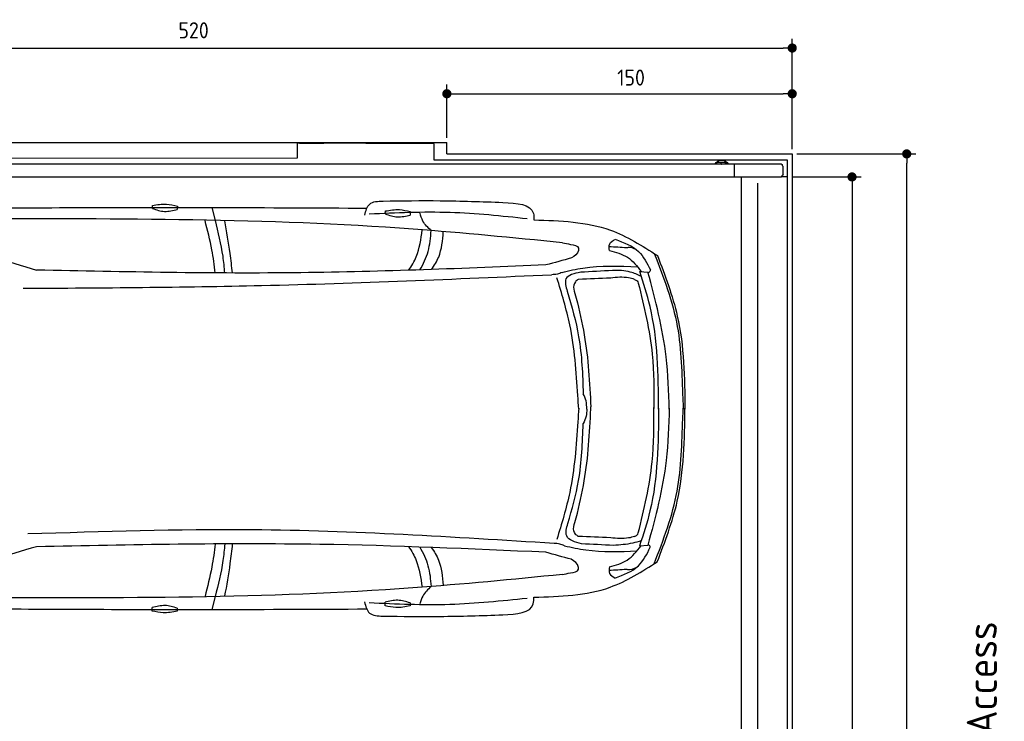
# Model space of a CAD drawing. Header units: millimetres. Extents: x 705 to 7297, y -72 to 6020.
# Tile 4 of 4: x 2918 to 7194, y 2974 to 6020. Entities that reach past the tile are written whole.
import ezdxf

# ---------------------------------------------------------------- set-up
doc = ezdxf.new("R2010")
doc.units = ezdxf.units.MM
doc.layers.get('0').update_dxf_attribs({"lineweight": 25})
doc.layers.add('4', color=3, linetype='Continuous', lineweight=25)
doc.layers.add('Car', color=10, linetype='Continuous', lineweight=25)
doc.styles.get("Standard").update_dxf_attribs({"font": 'ISOCP.SHX'})
doc.dimstyles.new('GEN-ISO$0', dxfattribs={"dimscale": 20, "dimtxt": 3.5, "dimasz": 2, "dimexe": 2, "dimexo": 1, "dimgap": 1.5, "dimtad": 1, "dimdec": 1, "dimlfac": 0.1, "dimdsep": 46, "dimtxsty": 'Standard', "dimblk": 'PUNKT', "dimcen": 2, "dimclrd": 256, "dimclre": 256, "dimclrt": 2, "dimadec": 0, "dimazin": 0, "dimtp": 0.1, "dimtm": 0.1, "dimtfac": 0.71, "dimtdec": 1, "dimtmove": 2, "dimatfit": 3, "dimldrblk": 'PUNKT', "dimfxl": 1, "dimtolj": 1, "dimarcsym": 0})

# ---------------------------------------------------------------- blocks, each defined once
blk = doc.blocks.new('PUNKT')
at = {"layer": '4', "color": 0, "linetype": 'ByBlock'}
blk.add_line((-0.5, 0), (-1, 0), dxfattribs=at)
at = {"layer": '4', "color": 0, "linetype": 'ByBlock', "const_width": 0.5}
blk.add_lwpolyline([(-0.25, 0, 1), (0.25, 0, 1)], format="xyb", close=True, dxfattribs=at)
blk = doc.blocks.new('*D5')
at = {"layer": '4', "lineweight": -2, "transparency": 16777216}
for p, q in [((1072.8, 5457.3), (1072.8, 5936.9)), ((6272.8, 5457.3), (6272.8, 5936.9)), ((1112.8, 5896.9), (6232.8, 5896.9))]:
    blk.add_line(p, q, dxfattribs=at)
at = {"layer": 'DEFPOINTS', "color": 0, "transparency": 16777216}
for p in [(6272.8, 5896.9), (1072.8, 5437.3), (6272.8, 5437.3)]:
    blk.add_point(p, dxfattribs=at)
at = {"layer": '4', "lineweight": -2, "transparency": 16777216, "xscale": 40, "yscale": 40, "zscale": 40, "rotation": 180}
blk.add_blockref('PUNKT', (1072.8, 5896.9), dxfattribs=at)
at = {"layer": '4', "lineweight": -2, "transparency": 16777216, "xscale": 40, "yscale": 40, "zscale": 40}
blk.add_blockref('PUNKT', (6272.8, 5896.9), dxfattribs=at)
at = {"layer": '4', "color": 2, "transparency": 16777216, "insert": (3672.8, 5973.9), "char_height": 70, "attachment_point": 5}
blk.add_mtext('\\A1;520', dxfattribs=at)
blk = doc.blocks.new('*D7')
at = {"layer": '4', "lineweight": -2, "transparency": 16777216}
for p, q in [((4772.8, 5507.3), (4772.8, 5738.4)), ((6272.8, 5457.3), (6272.8, 5738.4)), ((4812.8, 5698.4), (6232.8, 5698.4))]:
    blk.add_line(p, q, dxfattribs=at)
at = {"layer": 'DEFPOINTS', "color": 0, "transparency": 16777216}
for p in [(6272.8, 5698.4), (4772.8, 5487.3), (6272.8, 5437.3)]:
    blk.add_point(p, dxfattribs=at)
at = {"layer": '4', "lineweight": -2, "transparency": 16777216, "xscale": 40, "yscale": 40, "zscale": 40, "rotation": 180}
blk.add_blockref('PUNKT', (4772.8, 5698.4), dxfattribs=at)
at = {"layer": '4', "lineweight": -2, "transparency": 16777216, "xscale": 40, "yscale": 40, "zscale": 40}
blk.add_blockref('PUNKT', (6272.8, 5698.4), dxfattribs=at)
at = {"layer": '4', "color": 2, "transparency": 16777216, "insert": (5572.8, 5768.6), "char_height": 70, "attachment_point": 5}
blk.add_mtext('\\A1;150', dxfattribs=at)
blk = doc.blocks.new('*D8')
at = {"layer": '4', "lineweight": -2, "transparency": 16777216}
for p, q in [((6271.5, 5337.3), (6572.5, 5337.3)), ((6532.5, 5297.3), (6532.5, 177.3)), ((6271.5, 137.3), (6572.5, 137.3))]:
    blk.add_line(p, q, dxfattribs=at)
at = {"layer": 'DEFPOINTS', "color": 0, "transparency": 16777216}
for p in [(6251.5, 5337.3), (6251.5, 137.3), (6532.5, 137.3)]:
    blk.add_point(p, dxfattribs=at)
at = {"layer": '4', "lineweight": -2, "transparency": 16777216, "xscale": 40, "yscale": 40, "zscale": 40}
for p, rotation in [((6532.5, 5337.3), 90), ((6532.5, 137.3), 270)]:
    blk.add_blockref('PUNKT', p, dxfattribs=dict(at, rotation=rotation))
at = {"layer": '4', "color": 2, "transparency": 16777216, "insert": (6467.5, 2737.3), "char_height": 70, "attachment_point": 5, "rotation": 90}
blk.add_mtext('\\A1;520', dxfattribs=at)
blk = doc.blocks.new('*D9')
at = {"layer": '4', "lineweight": -2, "transparency": 16777216}
for p, q in [((6292.8, 5437.3), (6810, 5437.3)), ((6770, 77.3), (6770, 5397.3)), ((6292.8, 37.3), (6810, 37.3))]:
    blk.add_line(p, q, dxfattribs=at)
at = {"layer": 'DEFPOINTS', "color": 0, "transparency": 16777216}
for p in [(6272.8, 5437.3), (6770, 5437.3), (6272.8, 37.3)]:
    blk.add_point(p, dxfattribs=at)
at = {"layer": '4', "lineweight": -2, "transparency": 16777216, "xscale": 40, "yscale": 40, "zscale": 40}
for p, rotation in [((6770, 5437.3), 90), ((6770, 37.3), 270)]:
    blk.add_blockref('PUNKT', p, dxfattribs=dict(at, rotation=rotation))
at = {"layer": '4', "color": 2, "transparency": 16777216, "insert": (6705, 2737.3), "char_height": 70, "attachment_point": 5, "rotation": 90}
blk.add_mtext('\\A1;540', dxfattribs=at)

msp = doc.modelspace()

# ---------------------------------------------------------------- linework, layer by layer
for p, q in [((1372.77, 5487.27), (4772.77, 5487.27)), ((4717.77, 5481.27), (4122.71, 5484.21)), ((4122.71, 5484.21), (4122.71, 5418.71)), ((4132.71, 5484.21), (4239.16, 5484.21)), ((4717.77, 5410.77), (4717.77, 5481.27)), ((4772.77, 5438.02), (4772.77, 5487.27)), ((4772.77, 5437.27), (6272.78, 5437.27)), ((6272.78, 5437.27), (6272.78, 2737.27)), ((4551.18, 5392.27), (1171.72, 5392.27)), ((4122.71, 5418.71), (1832.77, 5415.77)), ((4266.54, 5392.27), (4266.25, 5392.27)), ((4266.54, 5392.27), (4266.54, 5392.27)), ((6015.74, 5392.27), (4551.18, 5392.27)), ((6251.55, 5410.77), (4717.77, 5410.77)), ((5943.67, 5392.27), (5943.67, 5395.77)), ((5948.67, 5400.77), (5978.66, 5400.77)), ((5963.64, 5394.63), (5963.43, 5394.63)), ((5966.49, 5410.77), (5965.97, 5410.77)), ((5978.66, 5400.77), (5978.8, 5400.77)), ((5978.8, 5400.77), (5980.57, 5400.77)), ((5980.57, 5400.77), (5980.71, 5400.77)), ((5983.66, 5395.77), (5983.66, 5392.27)), ((5983.8, 5392.27), (5983.8, 5395.77)), ((5985.57, 5395.77), (5985.57, 5392.27)), ((5985.71, 5392.27), (5985.71, 5395.77)), ((6017.56, 5392.27), (6015.73, 5392.27)), ((6015.73, 5392.27), (6015.73, 5392.27)), ((6226.61, 5392.27), (6017.56, 5392.27)), ((6020.89, 5392.27), (6020.89, 5337.27)), ((6251.55, 2737.27), (6251.55, 5410.77)), ((6232.77, 5347.88), (6232.77, 5381.61)), ((1171.72, 5337.27), (6020.52, 5337.27)), ((6020.89, 5337.27), (6020.52, 5337.27)), ((6020.89, 5337.27), (6225.48, 5337.27)), ((6051.69, 5335.27), (6051.69, 2737.27)), ((6122.09, 5310.27), (6122.09, 2737.27)), ((6251.55, 5337.27), (6225.48, 5337.27)), ((6240.01, 5337.27), (6240.9, 5337.27)), ((6240.69, 5337.27), (6240.03, 5337.27))]:
    msp.add_line(p, q)
at = {"extrusion": (0, 0, -1)}
for centre, major_axis, ratio, start_param, end_param in [((5965.97, 5380.77), (0, 30), 0.9998477, 5.1057916, 7.460579), ((5948.67, 5395.77), (0, 5), 0.9998477, 4.712389, 6.2831853), ((5966.49, 5380.77), (0, 30), 0.9998477, 0, 1.1773937), ((5978.66, 5395.77), (0, 5), 0.9998477, 0, 1.5707963), ((5978.8, 5395.77), (0, 5), 0.9998477, 0, 1.5707963), ((5980.57, 5395.77), (0, 5), 0.9998477, 0, 1.5707963), ((5980.71, 5395.77), (0, 5), 0.9998477, 0, 1.5707963), ((6232.77, 5390.27), (0, -5), 0.7193398, 0.5235988, 1.159293), ((6229.17, 5347.88), (0, -5), 0.7193398, 4.712389, 6.1892107), ((6229.17, 5381.61), (0, 5), 0.7193398, 0.5235988, 1.5707963), ((6229.89, 5337.27), (0, 5.66), 0.7193398, 5.0737444, 6.1892107)]:
    msp.add_ellipse(centre, major_axis=major_axis, ratio=ratio, start_param=start_param, end_param=end_param, dxfattribs=at)
for points, weights in [([(5963.43, 5394.63), (5961.25, 5393.37), (5959.34, 5392.27)], [1, 1.05092652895, 1.06832361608]), ([(5967.5, 5392.27), (5965.59, 5393.37), (5963.43, 5394.63)], [1.06832361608, 1.05092652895, 1]), ([(5963.64, 5394.63), (5965.82, 5393.37), (5967.74, 5392.27)], [1, 1.05092652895, 1.06832361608])]:
    msp.add_rational_spline(points, weights, degree=2)
for points, knots in [([(6226.61, 5392.27), (6226.73, 5392.27), (6226.85, 5392.26), (6227.07, 5392.21), (6227.17, 5392.17), (6227.27, 5392.12)], [0, 0, 0, 0, 0.05592576, 0.05592576, 0.11186183, 0.11186183, 0.11186183, 0.11186183]), ([(6227.27, 5392.12), (6227.41, 5392.05), (6227.55, 5391.96), (6227.96, 5391.62), (6228.22, 5391.32), (6228.7, 5390.58), (6228.9, 5390.15), (6229.16, 5389.46), (6229.23, 5389.23), (6229.37, 5388.75), (6229.42, 5388.51), (6229.47, 5388.27)], [0, 0, 0, 0, 0.07658948, 0.07658948, 0.22699607, 0.22699607, 0.37633525, 0.37633525, 0.45078586, 0.45078586, 0.52533064, 0.52533064, 0.52533064, 0.52533064]), ([(6226.08, 5339.27), (6226.04, 5339.02), (6225.99, 5338.76), (6225.8, 5338.08), (6225.66, 5337.66), (6225.48, 5337.27)], [0, 0, 0, 0, 0.07853688, 0.07853688, 0.21396145, 0.21396145, 0.21396145, 0.21396145])]:
    msp.add_open_spline(points, degree=3, knots=knots)
at = {"layer": 'Car'}
for p, q in [((3767.31, 5148.77), (3753.37, 5204.56)), ((5610.35, 4927.36), (5646.07, 4924.17)), ((5609.84, 3735.16), (5645.57, 3738.32)), ((3766.62, 3515.31), (3752.63, 3459.53))]:
    msp.add_line(p, q, dxfattribs=at)
for points in [[(3493.7, 5200.22), (3493.95, 5213.16)], [(3602.48, 5210.53), (3602.19, 5195.55)], [(4505.37, 5176.44), (4505.62, 5189.37)], [(4614.15, 5186.74), (4613.86, 5171.76)], [(3493.24, 3452.7), (3493.24, 3467.68)], [(3601.8, 3465.05), (3601.8, 3452.12)], [(4504.18, 3475.6), (4504.18, 3490.58)], [(4612.74, 3487.96), (4612.74, 3475.02)]]:
    msp.add_lwpolyline(points, dxfattribs=at)
for centre, start, end in [((4698.79, 10890.22), 250.355167, 254.006031), ((4693.22, -2226.93), 105.945352, 109.596216)]:
    msp.add_arc(centre, 6197.21, start, end, dxfattribs=at)
for points in [[(3493.95, 5213.16), (3555.35, 5219.24), (3602.48, 5210.53)], [(4415.93, 5171.25), (4437.84, 5219.48), (4495.69, 5232.71)], [(4495.69, 5232.71), (4743.74, 5234.01), (5016.15, 5226.75)], [(5016.15, 5226.75), (5148.58, 5178.79), (5151.21, 5150.53)], [(3493.7, 5200.22), (3546.59, 5187.85), (3602.19, 5195.55)], [(5122.25, 5155.27), (4786.73, 5182.55), (4435.92, 5175.81)], [(4505.37, 5176.44), (4558.26, 5164.07), (4613.86, 5171.76)], [(4505.62, 5189.37), (4567.02, 5195.45), (4614.15, 5186.74)], [(4704.94, 5104.41), (4668.75, 5145.52), (4656.33, 5180.21)], [(5275.2, 5051.51), (4626.11, 5110.45), (2710.51, 5154.67)], [(5151.21, 5150.53), (5482.8, 5106.29), (5687.3, 4995.9)], [(5275.2, 5051.51), (5310.46, 5044.62), (5344.72, 5027.94), (5345.22, 5024.8)], [(5479.1, 5017.66), (5479.93, 5046.44), (5503.54, 5066.35)], [(5503.54, 5066.62), (5605.23, 5013.07), (5656.71, 4933.28)], [(5553.67, 5029.33), (5477.6, 5034.32)], [(5479.1, 5017.93), (5557.06, 4988.54), (5617.02, 4926.76)], [(5673.88, 5004.43), (5773.58, 4688.62), (5797.53, 4375.29), (5799.69, 4328.63)], [(5313.88, 4985.65), (5203.36, 4955)], [(5687.3, 4995.9), (5773.76, 4733.2), (5806.97, 4328.62)], [(5203.36, 4955), (4138.24, 4921.34), (2991.23, 4932.91)], [(5273.13, 4922.81), (5252.76, 4915.32), (5228.22, 4912.8)], [(5273.13, 4922.81), (5363.9, 4941.9), (5601.18, 4946.61)], [(5353.96, 4923.3), (5290.2, 4894.62), (5295.27, 4840.77)], [(5492.08, 4931.33), (5353.96, 4923.3)], [(5617.48, 4905.27), (5569.53, 4924.45), (5492.08, 4931.33)], [(5692.55, 4328.74), (5655.21, 4775.15), (5610.35, 4927.36)], [(5656.71, 4933.28), (5656.03, 4929.52), (5646.91, 4921.08)], [(5226.97, 4911.51), (3967.91, 4864.51), (2932.9, 4852.35)], [(5342.05, 4388.43), (5306.79, 4694.82), (5250.93, 4899.33)], [(5343.81, 4892.33), (5330.87, 4881.81), (5334.88, 4811.23)], [(5484.3, 4898.32), (5343.81, 4892.33)], [(5587.78, 4892.45), (5562.08, 4899), (5484.3, 4898.32)], [(5587.78, 4892.45), (5599.1, 4885.89), (5604.29, 4876.14)], [(5604.29, 4876.14), (5664.49, 4567.82), (5672.09, 4331.7)], [(5295.27, 4840.77), (5345.21, 4643.68), (5364.96, 4396.04)], [(5334.88, 4811.23), (5369.48, 4651.37), (5398.36, 4338.77)], [(5345.42, 4329.09), (5342.05, 4388.43)], [(5380.34, 4329.35), (5377.52, 4364.76), (5364.96, 4396.04)], [(5334.85, 3857.57), (5369.44, 4017.43), (5398.33, 4330.03)], [(5345.43, 4333.66), (5342, 4274.32)], [(5380.34, 4329.35), (5377.49, 4297.95), (5364.9, 4266.69)], [(5398.33, 4330.03), (5398.51, 4334.26), (5398.36, 4338.82)], [(5604.23, 3791.81), (5664.43, 4100.13), (5672.03, 4336.25)], [(5692.55, 4333.71), (5654.84, 3887.33), (5609.84, 3735.16)], [(5673.31, 3658.04), (5773.28, 3973.76), (5797.49, 4287.07), (5799.7, 4333.73)], [(5686.73, 3666.56), (5773.42, 3929.19), (5806.97, 4333.73)], [(5342, 4274.32), (5306.48, 3967.96), (5250.45, 3763.49)], [(5298.37, 3832.85), (5344.94, 4019.06), (5364.9, 4266.69)], [(5343.78, 3776.48), (5330.84, 3786.99), (5334.85, 3857.57)], [(5238.75, 3745.94), (3927.73, 3805.03), (2953.43, 3787.1)], [(5357.77, 3744), (5293.3, 3779), (5298.37, 3832.85)], [(5484.27, 3770.48), (5343.78, 3776.48)], [(5587.75, 3776.35), (5562.05, 3769.81), (5484.27, 3770.48)], [(5587.75, 3776.35), (5599.06, 3782.91), (5604.23, 3791.81)], [(5202.83, 3707.87), (4221, 3741.91), (2990.72, 3731.84)], [(5283.66, 3735.92), (5263.28, 3743.41), (5238.75, 3745.94)], [(5283.66, 3735.92), (5376.34, 3718.19), (5598.71, 3713.59)], [(5496.91, 3737.58), (5357.77, 3744)], [(5478.52, 3644.7), (5556.5, 3674.03), (5616.52, 3735.75)], [(5617, 3757.24), (5579.86, 3747.28), (5496.91, 3737.58)], [(5502.92, 3595.99), (5604.65, 3649.45), (5656.2, 3729.2)], [(5656.2, 3729.2), (5655.52, 3732.96), (5646.41, 3741.41)], [(5313.32, 3677.12), (5202.83, 3707.87)], [(5150.51, 3512.38), (5482.14, 3556.34), (5686.73, 3666.56)], [(5274.59, 3611.29), (5309.85, 3618.15), (5344.13, 3634.81), (5344.63, 3637.94)], [(5478.52, 3644.97), (5479.33, 3616.19), (5502.92, 3596.26)], [(5274.59, 3611.29), (4625.45, 3552.91), (2709.81, 3510.31)], [(5553.07, 3633.24), (5477, 3628.32)], [(4704.28, 3558.88), (4668.06, 3517.8), (4655.63, 3483.21)], [(5121.55, 3507.66), (4786, 3480.67), (4435.2, 3487.71)], [(5015.39, 3436.27), (5147.86, 3484.12), (5150.51, 3512.38)], [(3601.8, 3465.05), (3548.69, 3476.42), (3493.24, 3467.68)], [(4415.21, 3492.28), (4437.09, 3444.03), (4494.92, 3430.75)], [(4612.74, 3487.96), (4559.63, 3499.33), (4504.18, 3490.58)], [(4612.74, 3475.02), (4551.47, 3467.79), (4504.18, 3475.6)], [(3601.8, 3452.12), (3540.52, 3444.88), (3493.24, 3452.7)], [(4494.92, 3430.75), (4742.97, 3429.24), (5015.39, 3436.27)]]:
    msp.add_spline(points, degree=3, dxfattribs=at)
for points, knots in [([(2729.14, 5202.49), (3078.83, 5204.02), (3644.3, 5205.85), (4209.77, 5203.07), (4425.55, 5201.67)], [30.8675023, 30.8675023, 30.8675023, 30.8675023, 135.7738464, 200.5104278, 200.5104278, 200.5104278, 200.5104278]), ([(3767.07, 4920.75), (3763.21, 4953.97), (3752.69, 5031.16), (3733.24, 5106.72), (3722.71, 5147.64)], [6.4540006, 6.4540006, 6.4540006, 6.4540006, 16.5424251, 29.8301072, 29.8301072, 29.8301072, 29.8301072]), ([(3808.52, 4920.32), (3806.58, 4944.55), (3798.77, 5021.6), (3780.12, 5097.01), (3767.31, 5148.77)], [6.5803524, 6.5803524, 6.5803524, 6.5803524, 13.8699149, 29.8274463, 29.8274463, 29.8274463, 29.8274463]), ([(3841.34, 4920.31), (3838.48, 4948.62), (3829.95, 5024.88), (3816.35, 5100.45), (3808.13, 5146.12)], [6.6592474, 6.6592474, 6.6592474, 6.6592474, 15.2289071, 29.6828472, 29.6828472, 29.6828472, 29.6828472]), ([(4607.48, 4932.05), (4620.31, 4950.77), (4651.5, 5004.26), (4660.36, 5067.26), (4665.95, 5106.99)], [7.5476492, 7.5476492, 7.5476492, 7.5476492, 14.3334492, 26.2908128, 26.2908128, 26.2908128, 26.2908128]), ([(4655.7, 4933.64), (4670.73, 4959.39), (4696.92, 5013.13), (4702.24, 5073.67), (4704.94, 5104.41)], [6.572602, 6.572602, 6.572602, 6.572602, 15.4380648, 24.5854757, 24.5854757, 24.5854757, 24.5854757]), ([(4705.84, 4935.37), (4718.59, 4952.49), (4749.07, 5001.82), (4754.23, 5061.84), (4757.39, 5098.66)], [6.8925435, 6.8925435, 6.8925435, 6.8925435, 13.2652487, 24.5027164, 24.5027164, 24.5027164, 24.5027164]), ([(5738.53, 4328.69), (5736.21, 4404.84), (5730.07, 4606.74), (5679.15, 4802.45), (5646.07, 4924.17)], [0, 0, 0, 0, 22.79473, 60.4405335, 60.4405335, 60.4405335, 60.4405335]), ([(5738.53, 4333.72), (5736.15, 4257.58), (5729.83, 4055.68), (5678.75, 3860.01), (5645.57, 3738.32)], [0, 0, 0, 0, 22.79473, 60.4405335, 60.4405335, 60.4405335, 60.4405335]), ([(3766.6, 3743.55), (3762.7, 3710.26), (3752.12, 3633.01), (3732.58, 3557.4), (3722.55, 3516.52)], [6.4329915, 6.4329915, 6.4329915, 6.4329915, 16.5424251, 29.8301072, 29.8301072, 29.8301072, 29.8301072]), ([(3808.04, 3743.97), (3806.07, 3719.66), (3798.21, 3642.54), (3779.47, 3567.07), (3766.62, 3515.31)], [6.5564591, 6.5564591, 6.5564591, 6.5564591, 13.8699149, 29.8274463, 29.8274463, 29.8274463, 29.8274463]), ([(3840.87, 3743.98), (3837.98, 3715.58), (3829.38, 3639.24), (3815.7, 3563.59), (3807.44, 3517.93)], [6.6327441, 6.6327441, 6.6327441, 6.6327441, 15.2289071, 29.6828472, 29.6828472, 29.6828472, 29.6828472]), ([(4606.41, 3732.13), (4619.46, 3713.16), (4650.88, 3659.4), (4659.74, 3596.06), (4665.29, 3556.34)], [7.4489286, 7.4489286, 7.4489286, 7.4489286, 14.3334492, 26.2908128, 26.2908128, 26.2908128, 26.2908128]), ([(4654.73, 3730.47), (4669.94, 3704.46), (4696.31, 3650.46), (4701.61, 3589.62), (4704.28, 3558.88)], [6.4830652, 6.4830652, 6.4830652, 6.4830652, 15.4380648, 24.5854757, 24.5854757, 24.5854757, 24.5854757]), ([(4704.77, 3728.66), (4717.74, 3711.3), (4748.47, 3661.74), (4753.61, 3601.4), (4756.74, 3564.58)], [6.8005863, 6.8005863, 6.8005863, 6.8005863, 13.2652487, 24.5027164, 24.5027164, 24.5027164, 24.5027164]), ([(2729.12, 3462.47), (3073.85, 3460.66), (3641.44, 3458.33), (4209.03, 3460.64), (4424.81, 3461.85)], [30.2317921, 30.2317921, 30.2317921, 30.2317921, 135.7738464, 200.5104278, 200.5104278, 200.5104278, 200.5104278])]:
    msp.add_open_spline(points, degree=3, knots=knots, dxfattribs=at)
for points, end_tangent in [([(5345.22, 5024.8), (5344.24, 5017.47), (5313.88, 4985.65)], (-0.9621296, -0.2725926)), ([(5595.26, 5021.76), (5559.61, 5030.62), (5553.67, 5029.33)], (-0.9993967, 0.0347318)), ([(5344.63, 3637.94), (5343.66, 3645.28), (5313.32, 3677.12)], (-0.9618979, 0.2734089)), ([(5594.67, 3640.77), (5559.02, 3631.94), (5553.07, 3633.24)], (-0.9994258, -0.0338838))]:
    msp.add_spline(points, degree=3, dxfattribs=dict(at, end_tangent=end_tangent))

# ---------------------------------------------------------------- texts
msp.add_text('Einfahrt / Access', height=131.25, rotation=90).set_placement((7161.81, 2096.43))

# ---------------------------------------------------------------- dimensions: what is measured, and where the dimension line sits
at = {"layer": '4'}
dim = msp.add_linear_dim(base=(6272.78, 5896.87), p1=(1072.77, 5437.27), p2=(6272.78, 5437.27), dimstyle='GEN-ISO$0', override={"dimtad": 3}, dxfattribs=at)
dim.commit()
dim.dimension.update_dxf_attribs({"geometry": '*D5', "text_midpoint": (3672.78, 5973.95), "dimtype": 160})
dim = msp.add_linear_dim(base=(6272.78, 5698.39), p1=(4772.77, 5487.27), p2=(6272.78, 5437.27), dimstyle='GEN-ISO$0', dxfattribs=at)
dim.commit()
dim.dimension.update_dxf_attribs({"geometry": '*D7', "text_midpoint": (5572.78, 5768.56), "dimtype": 160})
for base, p1, p2, picture, middle in [((6769.99, 5437.27), (6272.78, 37.27), (6272.78, 5437.27), '*D9', (6704.99, 2737.27)), ((6532.55, 137.27), (6251.55, 5337.27), (6251.55, 137.27), '*D8', (6467.54, 2737.27))]:
    dim = msp.add_linear_dim(base=base, p1=p1, p2=p2, angle=90, dimstyle='GEN-ISO$0', dxfattribs=at)
    dim.commit()
    dim.dimension.update_dxf_attribs({"geometry": picture, "text_midpoint": middle})

doc.saveas('drawing.dxf')
